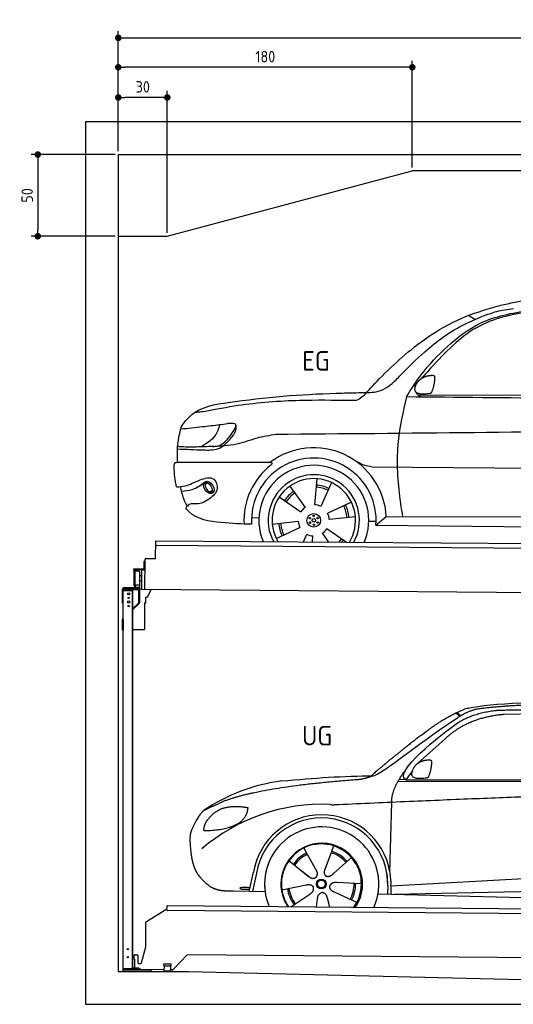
# Model space of a CAD drawing. Header units: millimetres. Extents: x -404 to 6581, y 0 to 6025.
# Tile 1 of 2: x -404 to 2618, y 0 to 6025. Entities that reach past the tile are written whole.
import ezdxf

# ---------------------------------------------------------------- set-up
doc = ezdxf.new("R2010")
doc.units = ezdxf.units.MM
doc.layers.add('4', color=3, linetype='Continuous')
for name, color, linetype, lineweight in [('car', 10, 'Continuous', 25), ('Freiraum', 7, 'Continuous', 25), ('Gebäude', 7, 'Continuous', 25), ('Logo', 7, 'Continuous', 25), ('Plattform', 7, 'Continuous', 25), ('Ständer hinten', 7, 'Continuous', 25)]:
    doc.layers.add(name, color=color, linetype=linetype, lineweight=lineweight)
doc.styles.get("Standard").update_dxf_attribs({"font": 'ISOCP.SHX'})
doc.dimstyles.new('GEN-ISO', dxfattribs={"dimscale": 20, "dimtxt": 3.5, "dimasz": 2, "dimexe": 2, "dimexo": 1, "dimgap": 1.5, "dimtad": 1, "dimdec": 1, "dimlfac": 0.1, "dimdsep": 46, "dimtxsty": 'STANDARD', "dimblk": 'PUNKT', "dimcen": 2, "dimclrd": 256, "dimclre": 256, "dimclrt": 2, "dimadec": 0, "dimazin": 0, "dimtp": 0.1, "dimtm": 0.1, "dimtfac": 0.71, "dimtdec": 1, "dimtmove": 2, "dimatfit": 3, "dimldrblk": 'PUNKT', "dimfxl": 2, "dimtolj": 1, "dimarcsym": 0})

# ---------------------------------------------------------------- blocks, each defined once
blk = doc.blocks.new('PUNKT')
at = {"layer": '4', "color": 0, "linetype": 'ByBlock'}
blk.add_line((-0.5, 0), (-1, 0), dxfattribs=at)
at = {"layer": '4', "color": 0, "linetype": 'ByBlock', "const_width": 0.5}
blk.add_lwpolyline([(-0.25, 0, 1), (0.25, 0, 1)], format="xyb", close=True, dxfattribs=at)
blk = doc.blocks.new('*D385')
at = {"layer": '4', "lineweight": -2, "transparency": 16777216}
for p, q in [((200, 5220), (200, 5954.2)), ((240, 5914.2), (5660, 5914.2)), ((5700, 5220), (5700, 5954.2))]:
    blk.add_line(p, q, dxfattribs=at)
at = {"layer": 'Defpoints', "color": 0, "transparency": 16777216}
for p in [(5700, 5914.2), (200, 5200), (5700, 5200)]:
    blk.add_point(p, dxfattribs=at)
at = {"layer": '4', "lineweight": -2, "transparency": 16777216, "xscale": 40, "yscale": 40, "zscale": 40, "rotation": 180}
blk.add_blockref('PUNKT', (200, 5914.2), dxfattribs=at)
at = {"layer": '4', "lineweight": -2, "transparency": 16777216, "xscale": 40, "yscale": 40, "zscale": 40}
blk.add_blockref('PUNKT', (5700, 5914.2), dxfattribs=at)
at = {"layer": '4', "color": 2, "transparency": 16777216, "insert": (2950, 5979.2), "char_height": 70, "attachment_point": 5}
blk.add_mtext('550', dxfattribs=at)
blk = doc.blocks.new('_Dot')
at = {"color": 0, "linetype": 'ByBlock', "lineweight": -2}
blk.add_line((-0.5, 0), (-1, 0), dxfattribs=at)
at = {"color": 0, "linetype": 'ByBlock', "const_width": 0.5}
blk.add_lwpolyline([(-0.25, 0, 1), (0.25, 0, 1)], format="xyb", close=True, dxfattribs=at)
blk = doc.blocks.new('*D387')
at = {"layer": '4', "lineweight": -2, "transparency": 16777216}
for p, q in [((200, 5220), (200, 5774.1)), ((1960, 5734.1), (240, 5734.1)), ((2000, 5120), (2000, 5774.1))]:
    blk.add_line(p, q, dxfattribs=at)
at = {"layer": 'Defpoints', "color": 0, "transparency": 16777216}
for p in [(200, 5734.1), (200, 5200), (2000, 5100)]:
    blk.add_point(p, dxfattribs=at)
at = {"layer": '4', "lineweight": -2, "transparency": 16777216, "xscale": 40, "yscale": 40, "zscale": 40, "rotation": 180}
blk.add_blockref('_Dot', (200, 5734.1), dxfattribs=at)
at = {"layer": '4', "lineweight": -2, "transparency": 16777216, "xscale": 40, "yscale": 40, "zscale": 40}
blk.add_blockref('_Dot', (2000, 5734.1), dxfattribs=at)
at = {"layer": '4', "color": 2, "transparency": 16777216, "insert": (1100, 5799.1), "char_height": 70, "attachment_point": 5}
blk.add_mtext('180', dxfattribs=at)
blk = doc.blocks.new('*D388')
at = {"layer": '4', "lineweight": -2, "transparency": 16777216}
for p, q in [((200, 5220), (200, 5589.3)), ((460, 5549.3), (240, 5549.3)), ((500, 4720), (500, 5589.3))]:
    blk.add_line(p, q, dxfattribs=at)
at = {"layer": 'Defpoints', "color": 0, "transparency": 16777216}
for p in [(200, 5549.3), (200, 5200), (500, 4700)]:
    blk.add_point(p, dxfattribs=at)
at = {"layer": '4', "lineweight": -2, "transparency": 16777216, "xscale": 40, "yscale": 40, "zscale": 40, "rotation": 180}
blk.add_blockref('_Dot', (200, 5549.3), dxfattribs=at)
at = {"layer": '4', "lineweight": -2, "transparency": 16777216, "xscale": 40, "yscale": 40, "zscale": 40}
blk.add_blockref('_Dot', (500, 5549.3), dxfattribs=at)
at = {"layer": '4', "color": 2, "transparency": 16777216, "insert": (350, 5614.3), "char_height": 70, "attachment_point": 5}
blk.add_mtext('30', dxfattribs=at)
blk = doc.blocks.new('*D389')
at = {"layer": '4', "lineweight": -2, "transparency": 16777216}
for p, q in [((180, 5200), (-332.8, 5200)), ((-292.8, 5160), (-292.8, 4740)), ((180, 4700), (-332.8, 4700))]:
    blk.add_line(p, q, dxfattribs=at)
at = {"layer": 'Defpoints', "color": 0, "transparency": 16777216}
for p in [(200, 5200), (-292.8, 4700), (200, 4700)]:
    blk.add_point(p, dxfattribs=at)
at = {"layer": '4', "lineweight": -2, "transparency": 16777216, "xscale": 40, "yscale": 40, "zscale": 40}
for p, rotation in [((-292.8, 5200), 90), ((-292.8, 4700), 270)]:
    blk.add_blockref('_Dot', p, dxfattribs=dict(at, rotation=rotation))
at = {"layer": '4', "color": 2, "transparency": 16777216, "insert": (-357.8, 4950), "char_height": 70, "attachment_point": 5, "rotation": 90}
blk.add_mtext('50', dxfattribs=at)
blk = doc.blocks.new('UG Plattfrom Gl550')
at = {"layer": 'Plattform'}
for p, q in [((788.7, 1564.7), (915, 1641.9)), ((914.9, 1637.1), (915.1, 1656.1)), ((915.1, 1656.1), (915.2, 1662.1)), ((915.2, 1662.1), (5852, 1619)), ((5846.7, 1589.1), (919.9, 1632.1)), ((785.6, 1410.6), (786.3, 1560.5)), ((759.1, 1312.2), (785.6, 1410.6)), ((714.3, 1334.8), (714.5, 1356.9)), ((714.3, 1334.8), (716.6, 1334.8)), ((716.6, 1334.8), (716.2, 1283.8)), ((719.5, 1361.8), (731.5, 1361.7)), ((736.5, 1356.7), (736.1, 1313.7)), ((1038.3, 1361), (952.2, 1270.4)), ((5763.9, 1319.8), (1038.3, 1361)), ((713.8, 1278.9), (713.9, 1283.8)), ((742.1, 1278.6), (713.8, 1278.9)), ((716.2, 1283.8), (713.9, 1283.8)), ((741.1, 1308.6), (754.2, 1308.5)), ((752.4, 1271.6), (745.2, 1277.5)), ((898.7, 1269.3), (755.5, 1270.5)), ((896.4, 1293.3), (896.6, 1306.3)), ((896.4, 1293.3), (941.4, 1292.9)), ((896.6, 1306.3), (941.6, 1305.9)), ((898.7, 1263.3), (898.9, 1293.3)), ((938.7, 1262.9), (938.9, 1292.9)), ((948.6, 1268.8), (938.7, 1268.9)), ((941.4, 1292.9), (941.6, 1305.9)), ((898.7, 1263.3), (938.7, 1262.9))]:
    blk.add_line(p, q, dxfattribs=at)
for centre, start, end in [((919.9, 1637.1), 179.5, 269.5), ((791.3, 1560.4), 121.42608, 179.5), ((719.5, 1356.8), 89.5, 179.5), ((731.5, 1356.7), 359.5, 89.5), ((741.1, 1313.6), 179.5, 269.5), ((742, 1273.6), 50.84019, 89.5), ((755.5, 1275.5), 230.84019, 269.5), ((754.3, 1313.5), 269.5, 344.92578), ((948.6, 1273.8), 269.5, 316.49017)]:
    blk.add_arc(centre, 5, start, end, dxfattribs=at)
blk = doc.blocks.new('Palette EG Gl550')
at = {"layer": 'Plattform'}
for p, q in [((845.5, 3785.4), (846.4, 3895.4)), ((846.4, 3895.4), (5884.2, 3856.3)), ((5879, 3826.4), (851.1, 3865.3)), ((773.4, 3768.6), (773, 3722.6)), ((780.4, 3768.6), (773.4, 3768.6)), ((775, 3721.6), (775.4, 3768.6)), ((779.5, 3595.9), (780.5, 3780.9)), ((785.5, 3785.8), (845.5, 3785.4)), ((771, 3720.6), (709.7, 3721.1)), ((710, 3721.1), (710, 3716.1)), ((710, 3719.1), (772, 3718.6)), ((772, 3715.6), (710, 3716.1)), ((714.2, 3618.9), (714.9, 3712.9)), ((718.9, 3712.8), (718.2, 3618.8)), ((746.9, 3707.7), (746.2, 3623.5)), ((759.2, 3680.2), (746.7, 3680.6)), ((759.5, 3715.7), (758.5, 3596)), ((772, 3715.6), (772, 3718.6)), ((780, 3721.6), (775, 3721.6)), ((775.1, 3721.6), (780, 3721.6)), ((745.8, 3623.3), (720.8, 3623.3)), ((720.8, 3623.3), (720.8, 3608.3)), ((745.8, 3623.3), (720.8, 3623.3)), ((720.8, 3623.3), (720.8, 3608.3)), ((745.8, 3623.3), (745.8, 3608.3)), ((745.8, 3623.3), (745.8, 3608.3)), ((759, 3650), (746.4, 3650.1)), ((720.8, 3608.3), (745.8, 3608.3)), ((745.8, 3608.3), (720.8, 3608.3)), ((5881.9, 3556.3), (758.5, 3596))]:
    blk.add_line(p, q, dxfattribs=at)
for centre, radius, start, end in [((851.2, 3870.3), 5, 179.55596, 269.55596), ((785.5, 3780.8), 5, 89.55596, 179.55596), ((716.9, 3712.9), 2, 359.34437, 179.34437), ((719.3, 3708.8), 0.4, 179.34437, 271.72642), ((730.3, 3381.7), 326.8, 87.16806, 91.93801), ((746.5, 3707.8), 0.4, 359.34437, 86.95647), ((771, 3722.7), 2.01, 269.74449, 359.36742), ((772, 3721.6), 6, 269.55596, 359.55596), ((772, 3721.6), 6, 269.55656, 359.55535), ((772, 3721.6), 3, 269.76635, 359.55542), ((716.2, 3618.9), 2, 179.34437, 359.34437), ((718.6, 3622.9), 0.4, 86.96231, 179.34437), ((719.6, 3631.6), 8.39, 263.30006, 278.05206), ((745.8, 3623.5), 0.4, 267.65358, 359.34437)]:
    blk.add_arc(centre, radius, start, end, dxfattribs=at)
blk = doc.blocks.new('Car_173')
at = {"layer": 'car'}
for p, q in [((2747.6, 5277.2), (2707, 5301.3)), ((2401.9, 4812.7), (4455.6, 4824)), ((2070.4, 4368), (2070.8, 4368)), ((2123.8, 4368.2), (4130.4, 4374.5)), ((1789.4, 4292.8), (1777.3, 4133)), ((1105.5, 4248.1), (1120.3, 4262)), ((1107.3, 4261.2), (1117.8, 4270.6)), ((1624.5, 4245.6), (1720, 4116.8)), ((1878.8, 4270.5), (1815, 4123.5)), ((1130.1, 4206.6), (1149.4, 4214.1)), ((1145.2, 4202.9), (1160.7, 4212.6)), ((1560.5, 4179.3), (1692.9, 4088.9)), ((2002.1, 4151.4), (1857.7, 4081.9)), ((1392, 4050.9), (1436.8, 4049)), ((2027.5, 4062.9), (1868.3, 4044.6)), ((2153.9, 4012), (2216.6, 4066.4)), ((2216.6, 4066.4), (4026.6, 4080.6)), ((1519.1, 4012.9), (1678.3, 4031.2)), ((1544.5, 3924.3), (1688.9, 3993.8)), ((1971.8, 3906.2), (1853.6, 3986.8)), ((2110, 4036.3), (2154.8, 4036.7)), ((2153.9, 4012), (4084.7, 4013.8)), ((1711.4, 3905.9), (1731.6, 3952.3)), ((1766.5, 3905.9), (1769.2, 3942.8)), ((1865.8, 3906.1), (1826.5, 3959))]:
    blk.add_line(p, q, dxfattribs=at)
for centre, radius in [((1773.3, 4037.9), 41.9), ((1749.4, 4050.8), 4.46), ((1773.3, 4037.9), 10.7), ((1772.5, 4065.1), 4.46), ((1796.4, 4052.1), 4.46), ((1750.1, 4023.7), 4.46), ((1774, 4010.7), 4.46), ((1797.2, 4024.9), 4.46)]:
    blk.add_circle(centre, radius, dxfattribs=at)
for centre, radius, start, end in [((1773.5, 4038.3), 443.9, 3.62326, 127.50841), ((1773.3, 4037.9), 381.5, 356.11147, 184.14102), ((1773.3, 4037.9), 427.8, 128.59071, 183.55817), ((1773.3, 4037.9), 336.7, 337.00192, 203.15314), ((1773.3, 4037.9), 279.1, 331.86376, 208.29129), ((1773.3, 4037.9), 255.4, 328.97427, 211.18078), ((1773.3, 4037.9), 204, 65.37255, 86.56709), ((1773.3, 4037.9), 216.3, 65.44846, 86.52511), ((1773.3, 4037.9), 216.3, 125.44846, 146.52511), ((1773.3, 4037.9), 204, 125.37255, 146.56709), ((1773.3, 4037.9), 95.2, 124.034, 147.58439), ((1773.3, 4037.9), 95.2, 64.034, 87.58439), ((1773.3, 4037.9), 204, 5.37255, 26.56709), ((1773.3, 4037.9), 216.3, 5.44846, 26.52511), ((1773.3, 4037.9), 95.2, 4.034, 27.58439), ((1773.3, 4037.9), 216.3, 185.44846, 206.52511), ((1773.3, 4037.9), 204, 185.37255, 206.56709), ((1773.3, 4037.9), 95.2, 184.034, 207.58439), ((1773.3, 4037.9), 95.2, 304.034, 327.58439), ((1773.3, 4037.9), 95.2, 244.034, 267.58439), ((1773.3, 4037.9), 204, 319.77061, 326.56709), ((1773.3, 4037.9), 216.3, 322.4984, 326.52511)]:
    blk.add_arc(centre, radius, start, end, dxfattribs=at)
for centre, major_axis, ratio in [((1128.6, 4232.4), (23.2, -35.3), 0.641217), ((1127.3, 4233), (-17.9, 30.2), 0.433194)]:
    blk.add_ellipse(centre, major_axis=major_axis, ratio=ratio, dxfattribs=at)
for points, knots in [([(2883.3, 5360), (2911.3, 5367), (2968.8, 5381.6), (3027.3, 5392.2), (3057.3, 5397.6)], [0, 0, 0, 0, 86.602296, 178.13615, 178.13615, 178.13615, 178.13615]), ([(2067.3, 4800.3), (2099.7, 4836.2), (2218.9, 4968), (2409.7, 5142.8), (2657.7, 5291.2), (2808.6, 5337.2), (2883.3, 5360)], [0, 0, 0, 0, 145.246154, 533.109695, 771.486221, 1004.894321, 1004.894321, 1004.894321, 1004.894321]), ([(2332.6, 4798.9), (2361.1, 4845), (2431.2, 4958.6), (2578.3, 5115.9), (2789.6, 5284.5), (2974.9, 5318.5), (3078.4, 5337.5)], [0, 0, 0, 0, 162.281083, 399.433399, 644.903205, 954.973623, 954.973623, 954.973623, 954.973623]), ([(3062.1, 5324.3), (3020.1, 5316.5), (2921.8, 5298.3), (2769.8, 5244.1), (2624.8, 5133.7), (2514.3, 5016.7), (2447.3, 4940.3), (2422.3, 4911.8)], [0, 0, 0, 0, 128.205286, 300.044117, 477.787268, 668.958491, 782.608096, 782.608096, 782.608096, 782.608096]), ([(2793.8, 5297.1), (2822.3, 5308.1), (2883.2, 5331.7), (2947.8, 5341.3), (2982.1, 5346.3)], [0, 0, 0, 0, 91.476949, 195.154815, 195.154815, 195.154815, 195.154815]), ([(2295.8, 4932.5), (2343.6, 4981.6), (2460.4, 5101.5), (2629.3, 5227.2), (2757.2, 5281.5), (2793.8, 5297.1)], [0, 0, 0, 0, 205.645796, 502.611548, 621.944957, 621.944957, 621.944957, 621.944957]), ([(2041.2, 4822), (2047.1, 4822.3), (2086.3, 4824.5), (2172.1, 4821.3), (2248.2, 4881.3), (2286.8, 4922.8), (2295.8, 4932.5)], [0, 0, 0, 0, 17.864769, 117.886459, 248.863247, 288.815655, 288.815655, 288.815655, 288.815655]), ([(964.7, 4615.9), (982.2, 4637.9), (1049.4, 4722.2), (1395.5, 4782.6), (1727, 4812.5), (1994.8, 4820.6), (2041.2, 4822)], [0, 0, 0, 0, 82.89181, 318.191673, 980.786507, 1119.82356, 1119.82356, 1119.82356, 1119.82356]), ([(2423.8, 4798.9), (2416.4, 4802.6), (2402.3, 4809.7), (2394.6, 4821.5), (2391.9, 4827.9)], [0, 0, 0, 0, 23.95332, 45.454919, 45.454919, 45.454919, 45.454919]), ([(1986.5, 4773.2), (1884, 4773.5), (1655.7, 4774.2), (1358.2, 4748.7), (1166.7, 4710.7), (1098.6, 4697.2)], [0, 0, 0, 0, 307.290604, 684.949059, 892.925798, 892.925798, 892.925798, 892.925798]), ([(2067.3, 4800.3), (2057.4, 4791.6), (2034.7, 4771.4), (2003.9, 4772.5), (1986.5, 4773.2)], [0, 0, 0, 0, 38.143453, 88.165274, 88.165274, 88.165274, 88.165274]), ([(2332.6, 4798.9), (2313, 4708.2), (2269.8, 4508.1), (2283.7, 4259.5), (2309.2, 4108.4), (2316.1, 4067.2)], [0, 0, 0, 0, 277.646403, 612.029433, 737.577371, 737.577371, 737.577371, 737.577371]), ([(1098.6, 4697.2), (1086.5, 4695.4), (1066.1, 4692.2), (1045.5, 4691), (1037.3, 4690.5)], [0, 0, 0, 0, 36.94927, 61.79219, 61.79219, 61.79219, 61.79219]), ([(937.1, 4385.4), (933.6, 4416.8), (931.4, 4485.3), (945.2, 4552.9), (952.6, 4589.5)], [233.087768, 233.087768, 233.087768, 233.087768, 327.386109, 438.943239, 438.943239, 438.943239, 438.943239]), ([(952.6, 4589.5), (997.3, 4594.2), (1076.9, 4602.7), (1156.2, 4613.4), (1191, 4618.2)], [0, 0, 0, 0, 134.722083, 240.148268, 240.148268, 240.148268, 240.148268]), ([(952.6, 4589.5), (952.7, 4589.9), (954.7, 4599.3), (959.8, 4607.8), (964.7, 4615.9)], [0, 0, 0, 0, 1.13726, 29.051294, 29.051294, 29.051294, 29.051294]), ([(1191, 4618.2), (1183.8, 4593.4), (1165.9, 4532.2), (1109.6, 4499.7), (1076.1, 4480.4)], [0, 0, 0, 0, 75.006289, 185.501988, 185.501988, 185.501988, 185.501988]), ([(1149.8, 4483.6), (1159, 4484.3), (1222.4, 4489.2), (1258.1, 4550), (1288.7, 4602)], [0, 0, 0, 0, 27.186628, 187.736759, 187.736759, 187.736759, 187.736759]), ([(1288.7, 4602), (1289.8, 4606.7), (1295.6, 4630), (1264.2, 4626.8), (1239.2, 4624.3)], [0, 0, 0, 0, 13.096912, 65.411115, 65.411115, 65.411115, 65.411115]), ([(1276.9, 4554.9), (1282.4, 4564.8), (1293, 4584.1), (1291.9, 4606), (1291.4, 4616.6)], [0, 0, 0, 0, 33.373471, 64.521028, 64.521028, 64.521028, 64.521028]), ([(5274.3, 4584.6), (5160.9, 4595.9), (4908.4, 4621.1), (4470.6, 4627.1), (3338.1, 4594), (2344.7, 4575.7), (1535.1, 4560.8)], [0, 0, 0, 0, 341.879851, 760.963773, 1312.001547, 3741.308129, 3741.308129, 3741.308129, 3741.308129]), ([(934.1, 4466.6), (986, 4465.1), (1067.3, 4462.7), (1199.7, 4459.1), (1248.4, 4519.5), (1276.9, 4554.9)], [0, 0, 0, 0, 158.046902, 247.919639, 375.430208, 375.430208, 375.430208, 375.430208]), ([(1535.1, 4560.8), (1496.5, 4554.2), (1415.6, 4540.4), (1292.5, 4490.3), (1199.5, 4485.9), (1149.8, 4483.6)], [0, 0, 0, 0, 117.033337, 246.052945, 394.183881, 394.183881, 394.183881, 394.183881]), ([(1149.8, 4483.6), (1116.9, 4482), (1048.8, 4478.9), (977, 4477.7), (938.5, 4480.9), (935.1, 4481.2)], [0, 0, 0, 0, 98.913306, 204.443634, 214.852043, 214.852043, 214.852043, 214.852043]), ([(2123.8, 4368.2), (2108.5, 4370.7), (2069.9, 4376.9), (2036.4, 4397.6), (2016.2, 4410.1)], [0, 0, 0, 0, 45.939522, 116.435962, 116.435962, 116.435962, 116.435962]), ([(914.3, 4358.9), (914.9, 4367), (915.7, 4377.5), (927.3, 4385.6), (933.4, 4385.5), (937.1, 4385.4)], [0, 0, 0, 0, 22.369619, 29.273836, 40.160281, 40.160281, 40.160281, 40.160281]), ([(937.1, 4385.4), (999.1, 4386), (1210.3, 4387.8), (1421.5, 4389.7), (1503.2, 4390.5)], [24.694283, 24.694283, 24.694283, 24.694283, 210.588534, 658.29544, 658.29544, 658.29544, 658.29544]), ([(1503.2, 4390.5), (1507.6, 4389.9), (1518.9, 4388.5), (1511.2, 4378.4), (1506.5, 4372.3)], [0, 0, 0, 0, 10.752795, 27.576977, 27.576977, 27.576977, 27.576977]), ([(931.3, 4233.7), (948.2, 4235.3), (999.4, 4240.2), (1062.9, 4277.7), (1162, 4306.2), (1193.2, 4214), (1155, 4181.4), (1134, 4163.5)], [0, 0, 0, 0, 50.161126, 151.683964, 234.294042, 296.871295, 373.222701, 373.222701, 373.222701, 373.222701]), ([(954.1, 4236.1), (959.4, 4211.6), (968.5, 4169.3), (987.8, 4130.6), (996, 4114.2)], [0, 0, 0, 0, 74.615031, 129.277415, 129.277415, 129.277415, 129.277415]), ([(960.2, 4208.7), (983.3, 4210.4), (1035.9, 4214.4), (1078.1, 4246.5), (1101.7, 4264.5)], [0, 0, 0, 0, 68.191309, 155.020743, 155.020743, 155.020743, 155.020743]), ([(1134, 4163.5), (1112.7, 4149), (1075.5, 4123.6), (1013.3, 4138.9), (995.6, 4114), (989.4, 4105.3)], [0, 0, 0, 0, 75.158891, 131.059011, 161.208919, 161.208919, 161.208919, 161.208919]), ([(1392.8, 4010.3), (1332.5, 4011.1), (1203.1, 4014.5), (1046.1, 4037.7), (995.6, 4097), (989.4, 4105.3)], [46.114962, 46.114962, 46.114962, 46.114962, 230.839937, 438.448503, 469.89769, 469.89769, 469.89769, 469.89769])]:
    blk.add_open_spline(points, degree=3, knots=knots, dxfattribs=at)
for points, degree in [([(2385.6, 4856.1), (2384.8, 4864), (2384.4, 4872.2), (2384, 4880.4)], 3), ([(2473.9, 4820.9), (2351.9, 4801), (2396.3, 4883.1)], 2), ([(2396.3, 4883.1), (2412.6, 4913.5), (2455.2, 4927.9)], 2), ([(2455.2, 4927.9), (2483.8, 4934), (2496.7, 4932.9)], 2), ([(2487.4, 4828.7), (2508.3, 4881.9), (2505.3, 4926.8)], 2), ([(2496.7, 4932.9), (2502.8, 4926.8), (2505.3, 4926.8)], 2), ([(2473.9, 4820.9), (2479.9, 4822.7), (2487.4, 4828.7)], 2), ([(4195.5, 4798.7), (3574.6, 4798.8), (2953.6, 4798.8), (2332.6, 4798.9)], 3), ([(1191, 4618.2), (1207.1, 4620.2), (1223.1, 4622.3), (1239.2, 4624.3)], 3), ([(931.3, 4233.7), (921.4, 4274.4), (917.4, 4316.5), (914.3, 4358.9)], 3)]:
    blk.add_open_spline(points, degree=degree, dxfattribs=at)
blk = doc.blocks.new('Car_147')
at = {"layer": 'car'}
for p, q in [((2684.1, 2841.6), (2710.1, 2821.1)), ((2690, 2844.3), (2715.4, 2824.3)), ((3573.2, 2844.1), (2979.4, 2832.2)), ((2618.5, 2683.6), (2447.8, 2531.2)), ((2418.1, 2488), (2377, 2432.3)), ((2330, 2423.4), (4973.3, 2420.2)), ((2377, 2432.3), (2335.8, 2433.4)), ((2377, 2432.3), (5028.9, 2433.7)), ((2279.9, 1868.7), (2291, 2294.1)), ((1752, 2014.6), (1769.2, 1983.6)), ((1752.2, 2014.7), (1831.6, 1870.9)), ((1934.3, 2028.3), (1919.2, 1986.6)), ((1661, 1937.4), (1779.7, 1843.4)), ((1919.2, 1986.6), (1881.9, 1883.5)), ((2044.7, 1956.1), (1933.7, 1858.1)), ((2279.9, 1868.7), (2281.5, 1929.3)), ((1742.6, 1872.8), (1788.8, 1836.2)), ((1881.9, 1883.5), (1878.1, 1873.2)), ((2286.4, 1784.1), (4156.4, 1886.2)), ((1418.7, 1748.3), (1444.4, 1866)), ((1462.8, 1860.5), (1438.3, 1747.8)), ((2286.4, 1784.1), (3310.5, 1840)), ((1515.7, 1745.7), (1321.5, 1750.9)), ((1617.8, 1759.8), (1766.4, 1788.7)), ((2105.3, 1796.5), (1954, 1802.9)), ((2266.8, 1783.4), (2265.5, 1733)), ((2286.4, 1784.1), (2285.2, 1732.5)), ((2305.7, 1732), (4191.6, 1773.3)), ((1672.3, 1655.5), (1789.2, 1733.2)), ((1831, 1654.1), (1837, 1703.7)), ((1912.2, 1653.4), (1896.9, 1708.2)), ((2077, 1680.6), (1939.8, 1744.5)), ((2207.3, 1734.5), (4255.8, 1681.1))]:
    blk.add_line(p, q, dxfattribs=at)
for radius in [30.1, 23.6]:
    blk.add_circle((1860.3, 1794.8), radius, dxfattribs=at)
for centre, radius, start, end in [((2797.2, 2700.3), 174.5, 102.34887, 113.01529), ((1764.9, 1312.5), 1122.3, 97.5147, 123.91293), ((1867.9, 1141.2), 1141.2, 87.72398, 130.39126), ((1940.7, 2395.6), 117.4, 256.46076, 268.66362), ((1862.4, 1793.9), 424.2, 10.14805, 170.22232), ((1862.1, 1793.7), 404.8, 358.54188, 170.49905), ((1862.4, 1793.9), 350, 350.22578, 187.92391), ((1860.3, 1794.8), 245, 51.71229, 188.21008), ((1862.4, 1793.9), 250, 34.00297, 143.5989), ((1860.3, 1794.8), 209.6, 41.13025, 72.87469), ((1860.3, 1794.8), 245, 30.22099, 72.40186), ((1862.4, 1793.9), 424.2, 158.9384, 170.22232), ((1862.4, 1793.9), 350, 154.48561, 203.0931), ((1862.4, 1793.9), 350, 154.48561, 157.34696), ((1862.4, 1793.9), 250, 143.5989, 213.57891), ((1860.3, 1794.8), 245, 144.40186, 214.61287), ((1862.4, 1793.9), 250, 143.5989, 147.97126), ((1860.3, 1794.8), 245, 143.00418, 147.49246), ((1860.3, 1794.8), 209.6, 115.73724, 144.87469), ((1860.3, 1794.8), 200.6, 115.57045, 145.02152), ((1860.3, 1794.8), 200.6, 41.11545, 72.9111), ((1860.3, 1794.8), 200.6, 41.11545, 44.37842), ((1860.3, 1794.8), 245, 324.38713, 34.59769), ((1862.4, 1793.9), 250, 325.42109, 34.00297), ((1862.4, 1793.9), 250, 29.74219, 34.00297), ((1862.4, 1793.9), 350, 350.22578, 23.11626), ((1862.4, 1793.9), 424.2, 358.66606, 18.66347), ((1862.4, 1793.9), 350, 335.9069, 11.39926), ((1862.4, 1793.9), 404.6, 358.50678, 9.67773), ((1862.4, 1793.9), 424.2, 358.66606, 9.16945), ((1860.3, 1794.8), 209.6, 187.73724, 216.87469), ((1860.3, 1794.8), 200.6, 187.59042, 217.02152), ((1860.3, 1794.8), 200.6, 331.59042, 1.02152), ((1860.3, 1794.8), 209.6, 331.73724, 0.87469)]:
    blk.add_arc(centre, radius, start, end, dxfattribs=at)
blk.add_ellipse((1394.2, 1768), major_axis=(33.6, -0.3), ratio=0.157274, start_param=0.513473, end_param=5.704241, dxfattribs=at)
for points, degree in [([(2759.9, 2870.7), (3047.5, 2932.3), (3932.5, 2919.1), (5104.5, 2855.8)], 3), ([(3290.6, 2893.1), (3047.7, 2893), (2818.3, 2865.2)], 2), ([(2475.6, 2707.9), (2616.7, 2818.1), (2729, 2860.9)], 2), ([(2979.4, 2832.2), (2755.3, 2812.9), (2618.5, 2683.6)], 2), ([(2818.3, 2865.2), (2762.1, 2856.2), (2693.7, 2810.9)], 2), ([(2700.1, 2784.1), (2793.8, 2841.8), (2929.4, 2857)], 2), ([(2177.3, 2456.8), (2213, 2453), (2515.2, 2701.9), (2693.7, 2810.9)], 3), ([(2377, 2432.3), (2294, 2472.4), (2587.9, 2708.7), (2700.1, 2784.1)], 3), ([(2475.6, 2707.9), (2394.5, 2647.4), (2292.1, 2563.9), (2162.8, 2458.7), (2168.7, 2456.8)], 4), ([(2426.3, 2505.7), (2442.9, 2535.9), (2485.6, 2550)], 2), ([(2485.6, 2550), (2514.3, 2555.8), (2527.2, 2554.5)], 2), ([(2516.9, 2450.5), (2538.3, 2503.5), (2535.7, 2548.3)], 2), ([(2527.2, 2554.5), (2533.2, 2548.5), (2535.7, 2548.3)], 2), ([(2291, 2294.1), (2288.6, 2377.7), (2377.5, 2495)], 2), ([(2503.3, 2442.8), (2381.1, 2424), (2426.3, 2505.7)], 2), ([(1275.9, 2306.5), (1512.4, 2393.1), (2089.4, 2435)], 2), ([(1618.1, 2425.2), (1814.4, 2443.1), (1999.6, 2456.2), (2177.3, 2456.8)], 3), ([(2089.4, 2435), (2142.6, 2442.8), (2168.4, 2455.8)], 2), ([(2503.3, 2442.8), (2509.4, 2444.5), (2516.9, 2450.5)], 2), ([(5247.6, 2362), (4371.1, 2390.4), (1938, 2278.2)], 2), ([(1275.9, 2306.5), (1141.6, 2244.6)], 1), ([(1141.6, 2244.6), (1107, 2221.8), (1061.9, 2114.7)], 2), ([(1251.8, 2255.4), (1199.5, 2234.7), (1161.5, 2184.7)], 2), ([(1378.8, 2265.2), (1311.2, 2272.9), (1251.8, 2255.4)], 2), ([(1361.6, 2171.7), (1407.6, 2208.7), (1411.4, 2260.6)], 2), ([(1411.4, 2260.6), (1393.6, 2262.6), (1378.8, 2265.2)], 2), ([(1161.5, 2184.7), (1143.2, 2164.9), (1138.5, 2123.7)], 2), ([(1139.7, 2121.4), (1284.5, 2121.9), (1361.6, 2171.7)], 2), ([(1061.9, 2114.7), (1055.5, 2098.9), (1053.4, 2070.3), (1054.4, 2038), (1065.6, 1954.8)], 4), ([(1138.5, 2123.7), (1141.8, 2123.5), (1139.7, 2121.4)], 2), ([(1779.7, 1843.4), (1803, 1821.5), (1826.3, 1834.8)], 2), ([(1766.4, 1788.7), (1797.2, 1797.5), (1811.7, 1774.9)], 2), ([(1789.2, 1733.2), (1817.2, 1748.6), (1811.7, 1774.9)], 2), ([(1954, 1802.9), (1922.3, 1806.9), (1911.2, 1782.4)], 2), ([(1939.8, 1744.5), (1909.8, 1755.6), (1911.2, 1782.4)], 2), ([(1837, 1703.7), (1838.2, 1735.6), (1864.2, 1742.5)], 2), ([(1896.9, 1708.2), (1890.9, 1739.6), (1864.2, 1742.5)], 2)]:
    blk.add_open_spline(points, degree=degree, dxfattribs=at)
for points, degree, knots in [([(2929.4, 2857), (2956, 2859.1), (3095.4, 2860.9), (4116.9, 2881), (4737.1, 2874.6), (5192.5, 2702), (5168.8, 2528.4)], 4, [0.0821318, 0.0821318, 0.0821318, 0.0821318, 0.0821318, 0.258851, 0.508851, 1, 1, 1, 1, 1]), ([(1065.6, 1954.8), (1066.4, 1950.5), (1067.3, 1946.3), (1068.3, 1942.2), (1069.2, 1938.1), (1072.8, 1923.3), (1076.7, 1909.6), (1081.1, 1897.1), (1086, 1885.8)], 4, [0.4914944, 0.4914944, 0.4914944, 0.4914944, 0.4914944, 0.5422469, 0.5422469, 0.5422469, 0.5422469, 0.728655, 0.728655, 0.728655, 0.728655, 0.728655]), ([(1085.7, 1886.6), (1087, 1883.3), (1088.4, 1880.2), (1089.9, 1877.3), (1091.3, 1874.4), (1096.9, 1863.3), (1102.9, 1853.9), (1109.1, 1845.9), (1115.6, 1838.4)], 4, [0.7288005, 0.7288005, 0.7288005, 0.7288005, 0.7288005, 0.7843928, 0.7843928, 0.7843928, 0.7843928, 1, 1, 1, 1, 1]), ([(1831.6, 1870.9), (1833.2, 1866.8), (1834.2, 1862.9), (1834.5, 1859), (1835.2, 1850.4), (1832.4, 1842.3), (1826.3, 1834.8)], 3, [0.2167758, 0.2167758, 0.2167758, 0.2167758, 0.4600873, 0.4600873, 0.4600873, 1, 1, 1, 1]), ([(1878.1, 1873.2), (1877.5, 1870.1), (1877.3, 1867.1), (1877.3, 1864.1), (1877.7, 1861.3), (1878.4, 1855.5), (1880.4, 1850.2), (1884, 1845.7), (1888.9, 1842.6)], 4, [0.3191838, 0.3191838, 0.3191838, 0.3191838, 0.3191838, 0.5438253, 0.5438253, 0.5438253, 0.5438253, 1, 1, 1, 1, 1]), ([(1321.5, 1750.9), (1296.8, 1751.6), (1241.2, 1748), (1205.1, 1761.9), (1161.5, 1787), (1115.6, 1838.4)], 4, [0, 0, 0, 0, 0, 0.597866, 1, 1, 1, 1, 1]), ([(1933.7, 1858.1), (1933.7, 1858.1), (1933.7, 1858.1), (1933.7, 1858.1), (1933.7, 1858.1), (1924.6, 1848.3), (1913.9, 1838.4), (1899.6, 1836), (1888.9, 1842.6)], 4, [-0.000003, -0.000003, -0.000003, -0.000003, -0.000003, 0, 0, 0, 0, 1, 1, 1, 1, 1])]:
    blk.add_open_spline(points, degree=degree, knots=knots, dxfattribs=at)
blk = doc.blocks.new('Ständer_hinten_GT235')
at = {"layer": 'Ständer hinten'}
for p, q in [((641.9, 3512.3), (641.9, 3598.3)), ((646.9, 1258.3), (646.9, 3598.3)), ((735.9, 3595.3), (646.9, 3595.3)), ((646.9, 3590.3), (706.9, 3590.3)), ((651.9, 3608.3), (735.9, 3608.3)), ((735.9, 3603.3), (651.9, 3603.3)), ((701.9, 3590.3), (701.9, 1276.3)), ((706.9, 1276.3), (706.9, 3595.3)), ((735.9, 3595.3), (735.9, 3603.3)), ((740.9, 3598.3), (740.9, 3515.6)), ((745.9, 3598.3), (745.8, 3515.5)), ((758.7, 3597.8), (745.9, 3598.9)), ((758.7, 3596), (758.7, 3597.8)), ((816.7, 3595.6), (758.7, 3596)), ((790.9, 3548.8), (799.7, 3555.7)), ((799.7, 3555.7), (799.9, 3556.1)), ((799.9, 3560.3), (816.6, 3591.1)), ((799.9, 3556.1), (799.9, 3560.3)), ((816.6, 3591.1), (816.7, 3595.6)), ((641.9, 3512.3), (646.9, 3512.3)), ((706.9, 3480.5), (739.4, 3512)), ((742.7, 3508.3), (706.9, 3473.6)), ((776.9, 3514.7), (785.9, 3515.3)), ((776.9, 3514.7), (776.9, 3352.3)), ((785.9, 3515.3), (785.9, 3548.8)), ((785.9, 3548.8), (790.9, 3548.8)), ((646.9, 3413.2), (641.9, 3413.2)), ((641.9, 3348.3), (641.9, 3413.2)), ((645, 3420.4), (646.9, 3422.3)), ((646.9, 3413.2), (646.9, 3348.3)), ((641.9, 3348.3), (646.9, 3348.3)), ((706.9, 3352.3), (776.9, 3352.3)), ((735.9, 1276.3), (646.9, 1276.3)), ((820.9, 1268.3), (646.9, 1268.3)), ((735.9, 1268.3), (735.9, 1276.3)), ((820.9, 1258.3), (820.9, 1268.3)), ((820.9, 1258.3), (646.9, 1258.3))]:
    blk.add_line(p, q, dxfattribs=at)
for centre, radius in [((680.9, 3570.3), 6.5), ((680.9, 3520.3), 6.5), ((680.9, 3545.3), 3.7), ((680.9, 3495.3), 3.7), ((675.5, 1396.3), 3.7), ((675.5, 1346.3), 3.7)]:
    blk.add_circle(centre, radius, dxfattribs=at)
for centre, radius, start, end in [((651.9, 3598.3), 10, 90, 180), ((651.9, 3598.3), 5, 90, 180), ((735.9, 3598.3), 10, 0.00857, 89.99152), ((735.9, 3598.3), 5, 0, 90), ((735.9, 3515.6), 5, 314.04277, 0), ((735.8, 3515.5), 10, 314.1186, 0), ((651.9, 3413.2), 10, 134.1186, 180)]:
    blk.add_arc(centre, radius, start, end, dxfattribs=at)
blk = doc.blocks.new('Gebäude_GT235_H265')
at = {"layer": 'Freiraum'}
for p, q in [((916.9, 5758.3), (2416.9, 6158.3)), ((6116.9, 6158.3), (2416.9, 6158.3)), ((616.9, 5758.3), (916.9, 5758.3))]:
    blk.add_line(p, q, dxfattribs=at)
at = {"layer": 'Gebäude'}
for p, q in [((6316.9, 6459.2), (416.9, 6459.2)), ((416.9, 6459.2), (416.9, 1058.3)), ((616.9, 6258.3), (6116.9, 6258.3)), ((616.9, 6258.3), (616.9, 1258.3)), ((616.9, 1258.3), (1047, 1258.3)), ((1047, 1258.3), (3316.9, 1204.4)), ((416.9, 1058.3), (6316.9, 1058.3))]:
    blk.add_line(p, q, dxfattribs=at)

msp = doc.modelspace()

# ---------------------------------------------------------------- block references
msp.add_blockref('Gebäude_GT235_H265', (-416.89, -1058.35))
at = {"layer": 'car', "rotation": 359.4224719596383}
msp.add_blockref('Car_173', (-416.89, -1058.35), dxfattribs=at)
at = {"layer": 'car'}
msp.add_blockref('Car_147', (-416.89, -1058.35), dxfattribs=at)
at = {"layer": 'Plattform'}
for name in ['Palette EG Gl550', 'UG Plattfrom Gl550']:
    msp.add_blockref(name, (-416.89, -1058.35), dxfattribs=at)
at = {"layer": 'Ständer hinten'}
msp.add_blockref('Ständer_hinten_GT235', (-416.89, -1058.35), dxfattribs=at)

# ---------------------------------------------------------------- texts
at = {"layer": 'Logo'}
for s, p in [('EG', (1326.14, 3877.16)), ('UG', (1325.19, 1583.58))]:
    msp.add_text(s, height=120, dxfattribs=at).set_placement(p)

# ---------------------------------------------------------------- dimensions: what is measured, and where the dimension line sits
at = {"layer": '4'}
for base, p1, p2, override, picture, middle in [((5700, 5914.23), (200, 5200), (5700, 5200), {"dimtdec": 3, "dimtolj": 0}, '*D385', (2950, 5979.23)), ((200, 5734.14), (2000.03, 5100), (200, 5200), {"dimblk1": 'Dot', "dimblk2": 'Dot', "dimsah": 1, "dimtdec": 3, "dimtolj": 0}, '*D387', (1100.01, 5799.14)), ((200, 5549.31), (500.03, 4700), (200, 5200), {"dimblk1": 'Dot', "dimblk2": 'Dot', "dimsah": 1, "dimtdec": 3, "dimtolj": 0}, '*D388', (350.01, 5614.31))]:
    dim = msp.add_linear_dim(base=base, p1=p1, p2=p2, dimstyle='GEN-ISO', override=override, dxfattribs=at)
    dim.commit()
    dim.dimension.update_dxf_attribs({"geometry": picture, "text_midpoint": middle})
dim = msp.add_linear_dim(base=(-292.8, 4700), p1=(200, 5200), p2=(200, 4700), angle=90, dimstyle='GEN-ISO', override={"dimblk1": 'Dot', "dimblk2": 'Dot', "dimsah": 1, "dimtdec": 3, "dimtolj": 0}, dxfattribs=at)
dim.commit()
dim.dimension.update_dxf_attribs({"geometry": '*D389', "text_midpoint": (-357.8, 4950)})

doc.saveas('drawing.dxf')
